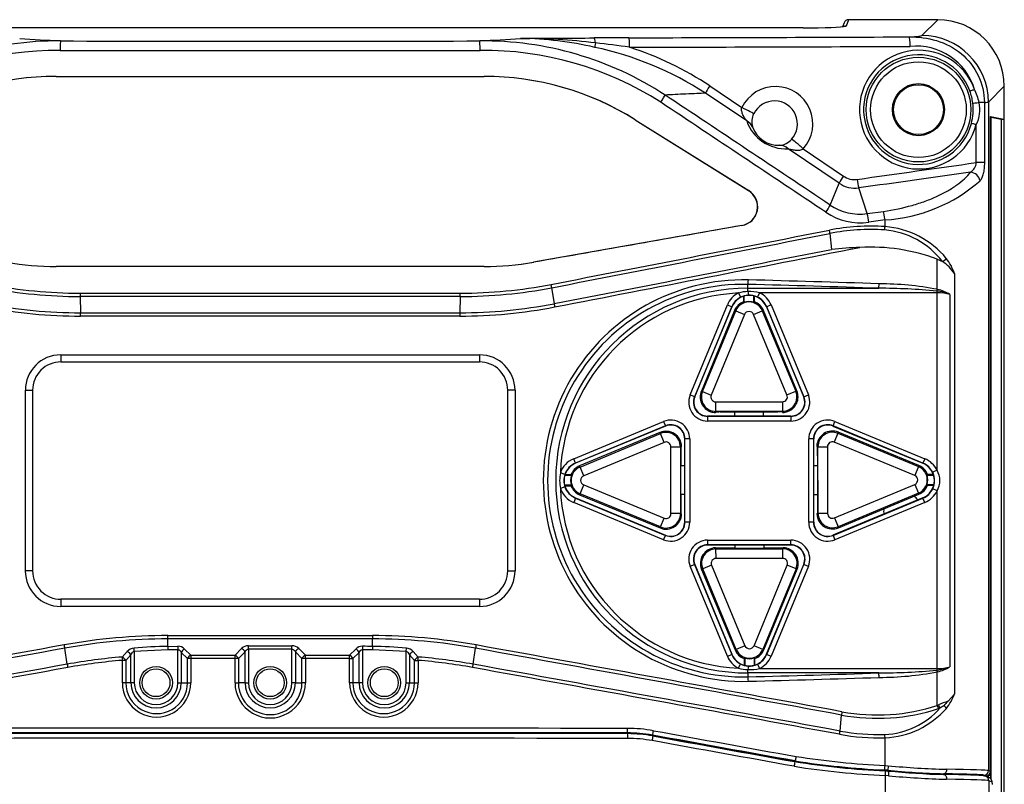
# Paper-space layout 'Layout1' of a CAD drawing. Header units: millimetres. Extents: x 18 to 263, y 21 to 193.
# Tile 5 of 9: x 61 to 113, y 96 to 136. Entities that reach past the tile are written whole.
import ezdxf
from ezdxf.enums import TextEntityAlignment as Align

# ---------------------------------------------------------------- set-up
doc = ezdxf.new("R2010")
doc.units = ezdxf.units.MM
for name, color, linetype in [('Default', 7, 'Continuous'), ('MS-001590', 7, 'Continuous'), ('MS-001592', 7, 'Continuous'), ('MS-001593', 7, 'Continuous'), ('MS-001837', 7, 'Continuous')]:
    doc.layers.add(name, color=color, linetype=linetype)
doc.styles.add('SEACAD_Solid_Edge_ANSI', font='seans.ttf')
doc.dimstyles.new('ANSI_(inch)', dxfattribs={"dimtxt": 4.7625, "dimasz": 4.7625, "dimexe": 2.38125, "dimexo": 2.38125, "dimgap": 2.38125, "dimtad": 0, "dimtih": 1, "dimtoh": 1, "dimdec": 1, "dimlfac": 2, "dimzin": 4, "dimdsep": 46, "dimtxsty": 'SEACAD_Solid_Edge_ANSI', "dimblk1": '_SE_FILLED', "dimblk2": '_SE_FILLED', "dimsah": 1, "dimcen": 2.38125, "dimadec": 0, "dimazin": 0, "dimtfac": 1, "dimtofl": 0, "dimtmove": 0, "dimatfit": 3, "dimfxl": 1, "dimtolj": 1, "dimtzin": 4, "dimarcsym": 0})

# ---------------------------------------------------------------- blocks, each defined once
blk = doc.blocks.new('SE')
at = {"layer": 'MS-001590', "color": 7, "linetype": 'Continuous'}
for p, q in [((104.917, 135.791), (104.784, 135.458)), ((109.606, 135.791), (104.917, 135.791)), ((104.917, 135.791), (104.917, 135.791)), ((109.606, 135.791), (104.917, 135.791)), ((108.774, 134.959), (109.606, 135.791)), ((109.606, 135.791), (109.606, 135.791)), ((102.535, 135.362), (46.465, 135.362)), ((102.535, 135.362), (46.465, 135.362)), ((102.535, 135.362), (102.535, 135.362)), ((104.685, 135.634), (104.6, 135.421)), ((63.25, 132.813), (85.75, 132.813)), ((97.615, 132.307), (99.301, 131.173)), ((113.103, 132.294), (112.271, 131.462)), ((113.103, 85.832), (113.103, 132.294)), ((113.103, 132.294), (113.103, 132.294)), ((113.103, 85.832), (113.103, 132.294)), ((99.556, 130.47), (97.382, 131.93)), ((112.056, 131.438), (111.777, 131.438)), ((112.056, 131.438), (112.056, 128.281)), ((112.271, 131.462), (112.271, 96.317)), ((93.692, 130.534), (93.699, 130.534)), ((93.692, 130.534), (99.657, 126.805)), ((93.699, 130.534), (99.666, 126.805)), ((112.376, 130.705), (113.086, 130.563)), ((112.413, 130.668), (112.376, 130.705)), ((112.376, 96.275), (112.376, 130.705)), ((112.413, 95.855), (112.413, 130.668)), ((112.413, 130.668), (112.937, 130.563)), ((112.937, 130.563), (113.086, 130.563)), ((112.937, 130.563), (112.937, 86.563)), ((113.086, 130.563), (113.086, 86.563)), ((111.628, 128.281), (111.628, 130.275)), ((104.42, 127.198), (101.737, 129.004)), ((102.533, 128.998), (104.645, 127.574)), ((112.056, 128.281), (111.628, 128.281)), ((103.945, 126.046), (104.42, 127.198)), ((105.895, 125.597), (105.449, 126.947)), ((99.657, 126.805), (99.666, 126.805)), ((105.895, 125.597), (106.742, 125.715)), ((99.3, 124.972), (88.35, 123.041)), ((99.3, 124.972), (99.309, 124.972)), ((106.831, 125.266), (105.983, 125.148)), ((106.831, 124.918), (106.831, 125.266)), ((103.932, 124.553), (104.023, 123.715)), ((85.75, 122.813), (63.25, 122.813)), ((88.35, 123.041), (88.355, 123.041)), ((109.58, 123.21), (109.848, 123.08)), ((109.58, 121.619), (109.58, 123.21)), ((110.48, 122.45), (110.48, 100.345)), ((89.301, 121.702), (89.428, 120.864)), ((99.625, 121.673), (99.625, 121.878)), ((99.625, 121.673), (106.498, 121.673)), ((99.625, 121.5), (99.625, 121.673)), ((64.504, 121.417), (84.496, 121.417)), ((64.506, 121.24), (64.531, 120.386)), ((84.494, 121.24), (64.506, 121.24)), ((84.494, 121.24), (84.47, 120.386)), ((99.12, 121.425), (99.234, 121.203)), ((100.234, 121.438), (100.125, 121.213)), ((109.565, 121.438), (100.234, 121.438)), ((109.565, 121.527), (109.555, 121.528)), ((109.565, 121.438), (109.565, 121.527)), ((109.565, 112.107), (109.565, 121.438)), ((109.58, 121.619), (109.592, 121.616)), ((110.244, 121.35), (110.244, 101.776)), ((96.582, 116.069), (98.539, 120.794)), ((98.77, 120.699), (96.813, 115.973)), ((96.825, 115.968), (98.782, 120.694)), ((98.539, 120.794), (98.77, 120.699)), ((98.782, 120.694), (98.77, 120.699)), ((100.598, 120.694), (100.61, 120.699)), ((100.598, 120.694), (102.555, 115.968)), ((100.841, 120.794), (100.61, 120.699)), ((102.567, 115.973), (100.61, 120.699)), ((100.841, 120.794), (102.798, 116.069)), ((64.531, 120.386), (84.47, 120.386)), ((84.467, 120.209), (64.533, 120.209)), ((63.489, 118.175), (85.511, 118.175)), ((63.489, 118.175), (63.5, 117.803)), ((85.511, 118.175), (85.5, 117.803)), ((61.625, 106.813), (61.625, 116.313)), ((61.625, 116.313), (62, 116.313)), ((62.009, 116.313), (62.009, 106.813)), ((86.991, 106.813), (86.991, 116.313)), ((87.375, 116.313), (86.991, 116.313)), ((87.375, 116.313), (87.375, 106.813)), ((96.813, 115.973), (96.582, 116.069)), ((102.567, 115.973), (102.798, 116.069)), ((96.825, 115.968), (96.813, 115.973)), ((102.555, 115.968), (102.567, 115.973)), ((101.878, 114.955), (97.502, 114.955)), ((97.502, 114.955), (97.502, 114.942)), ((97.502, 114.942), (101.878, 114.942)), ((97.502, 114.942), (97.502, 114.692)), ((101.878, 114.955), (101.878, 114.942)), ((101.878, 114.942), (101.878, 114.692)), ((90.459, 112.714), (95.184, 114.671)), ((95.28, 114.44), (90.555, 112.483)), ((95.285, 114.428), (90.56, 112.471)), ((95.184, 114.671), (95.28, 114.44)), ((95.285, 114.428), (95.28, 114.44)), ((101.878, 114.692), (97.502, 114.692)), ((104.095, 114.428), (104.1, 114.44)), ((104.095, 114.428), (108.821, 112.471)), ((104.1, 114.44), (104.196, 114.671)), ((108.826, 112.483), (104.1, 114.44)), ((104.196, 114.671), (108.921, 112.714)), ((96.298, 109.375), (96.298, 113.751)), ((96.298, 113.751), (96.311, 113.751)), ((96.311, 109.375), (96.311, 113.751)), ((96.561, 113.751), (96.311, 113.751)), ((96.561, 113.751), (96.561, 109.375)), ((102.819, 109.375), (102.819, 113.751)), ((103.069, 113.751), (102.819, 113.751)), ((103.083, 113.751), (103.069, 113.751)), ((103.069, 113.751), (103.069, 109.375)), ((103.083, 109.375), (103.083, 113.751)), ((90.555, 112.483), (90.459, 112.714)), ((90.56, 112.471), (90.555, 112.483)), ((108.821, 112.471), (108.826, 112.483)), ((108.921, 112.714), (108.826, 112.483)), ((89.995, 111.889), (89.759, 111.971)), ((109.565, 112.107), (109.34, 111.998)), ((89.995, 111.237), (89.759, 111.155)), ((109.565, 111.019), (109.34, 111.128)), ((109.565, 101.688), (109.565, 111.019)), ((90.555, 110.643), (90.459, 110.412)), ((95.184, 108.455), (90.459, 110.412)), ((90.56, 110.655), (90.555, 110.643)), ((90.555, 110.643), (95.28, 108.686)), ((90.56, 110.655), (95.285, 108.698)), ((108.821, 110.655), (104.095, 108.698)), ((104.1, 108.686), (108.826, 110.643)), ((108.921, 110.412), (104.196, 108.455)), ((108.821, 110.655), (108.826, 110.643)), ((108.921, 110.412), (108.826, 110.643)), ((96.298, 109.375), (96.311, 109.375)), ((96.561, 109.375), (96.311, 109.375)), ((103.069, 109.375), (102.819, 109.375)), ((103.083, 109.375), (103.069, 109.375)), ((95.184, 108.455), (95.28, 108.686)), ((95.285, 108.698), (95.28, 108.686)), ((97.502, 108.434), (101.878, 108.434)), ((97.502, 108.434), (97.502, 108.184)), ((101.878, 108.184), (101.878, 108.434)), ((104.095, 108.698), (104.1, 108.686)), ((104.1, 108.686), (104.196, 108.455)), ((97.502, 108.171), (97.502, 108.184)), ((101.878, 108.184), (97.502, 108.184)), ((101.878, 108.171), (97.502, 108.171)), ((101.878, 108.171), (101.878, 108.184)), ((62.009, 106.813), (61.625, 106.813)), ((87, 106.813), (87.375, 106.813)), ((96.582, 107.057), (96.813, 107.153)), ((98.539, 102.332), (96.582, 107.057)), ((96.825, 107.158), (96.813, 107.153)), ((96.813, 107.153), (98.77, 102.427)), ((96.825, 107.158), (98.782, 102.433)), ((100.598, 102.433), (102.555, 107.158)), ((100.61, 102.427), (102.567, 107.153)), ((102.798, 107.057), (100.841, 102.332)), ((102.555, 107.158), (102.567, 107.153)), ((102.567, 107.153), (102.798, 107.057)), ((63.5, 105.323), (63.489, 104.951)), ((85.5, 105.323), (85.511, 104.951)), ((85.511, 104.951), (63.489, 104.951)), ((69.117, 102.845), (69.123, 103.24)), ((79.877, 103.24), (69.123, 103.24)), ((69.125, 103.417), (79.876, 103.417)), ((79.883, 102.845), (79.877, 103.24)), ((63.828, 101.912), (63.701, 102.751)), ((66.715, 102.289), (66.984, 102.583)), ((67.354, 102.584), (67.34, 102.761)), ((69.12, 102.668), (67.354, 102.584)), ((67.354, 102.584), (67.354, 100.938)), ((69.117, 102.845), (69.644, 102.853)), ((69.117, 102.845), (69.12, 102.668)), ((69.647, 102.676), (69.12, 102.668)), ((69.644, 102.853), (69.647, 102.676)), ((69.647, 100.938), (69.647, 102.676)), ((69.823, 102.534), (69.823, 100.938)), ((70.152, 102.209), (69.823, 102.534)), ((69.998, 102.711), (70.327, 102.386)), ((72.65, 102.386), (72.999, 102.737)), ((73.177, 102.56), (72.828, 102.209)), ((73.177, 100.938), (73.177, 102.56)), ((73.354, 102.708), (73.353, 102.884)), ((73.354, 102.708), (73.354, 100.938)), ((75.647, 102.708), (75.647, 102.884)), ((75.647, 100.938), (75.647, 102.708)), ((76.172, 102.209), (75.823, 102.56)), ((75.823, 102.56), (75.823, 100.938)), ((76.001, 102.737), (76.35, 102.386)), ((78.673, 102.386), (79.002, 102.711)), ((79.177, 102.534), (78.848, 102.209)), ((79.177, 100.938), (79.177, 102.534)), ((79.356, 102.853), (79.354, 102.676)), ((79.88, 102.668), (79.354, 102.676)), ((79.354, 102.676), (79.354, 100.938)), ((79.883, 102.845), (79.88, 102.668)), ((81.647, 102.584), (79.88, 102.668)), ((81.647, 102.584), (81.661, 102.761)), ((81.647, 100.938), (81.647, 102.584)), ((82.016, 102.583), (82.286, 102.289)), ((85.173, 101.912), (85.299, 102.751)), ((66.727, 100.938), (66.727, 102.113)), ((66.91, 102.113), (66.727, 102.113)), ((67.177, 102.407), (66.91, 102.113)), ((66.91, 102.113), (66.91, 100.938)), ((67.177, 100.938), (67.177, 102.407)), ((70.152, 100.938), (70.152, 102.209)), ((70.326, 102.209), (70.152, 102.209)), ((70.326, 102.209), (70.326, 100.938)), ((72.65, 102.209), (70.326, 102.209)), ((70.327, 102.386), (72.65, 102.386)), ((72.65, 100.938), (72.65, 102.209)), ((72.828, 102.209), (72.65, 102.209)), ((72.828, 102.209), (72.828, 100.938)), ((76.172, 100.938), (76.172, 102.209)), ((76.35, 102.209), (76.172, 102.209)), ((76.35, 102.386), (78.673, 102.386)), ((78.674, 102.209), (76.35, 102.209)), ((76.35, 102.209), (76.35, 100.938)), ((78.674, 100.938), (78.674, 102.209)), ((78.674, 102.209), (78.848, 102.209)), ((78.848, 102.209), (78.848, 100.938)), ((81.823, 102.407), (81.823, 100.938)), ((82.091, 102.113), (81.823, 102.407)), ((82.091, 100.938), (82.091, 102.113)), ((82.091, 102.113), (82.273, 102.113)), ((82.273, 102.113), (82.273, 100.938)), ((98.539, 102.332), (98.77, 102.427)), ((98.782, 102.433), (98.77, 102.427)), ((100.598, 102.433), (100.61, 102.427)), ((100.61, 102.427), (100.841, 102.332)), ((99.12, 101.701), (99.234, 101.923)), ((99.625, 101.453), (99.625, 101.626)), ((100.125, 101.913), (100.234, 101.688)), ((100.234, 101.688), (109.565, 101.688)), ((109.555, 101.598), (109.565, 101.599)), ((109.565, 101.599), (109.565, 101.688)), ((109.592, 101.51), (109.58, 101.508)), ((109.58, 99.745), (109.58, 101.508)), ((99.625, 101.453), (99.625, 101.248)), ((106.498, 101.453), (99.625, 101.453)), ((66.91, 100.938), (66.727, 100.938)), ((67.177, 100.938), (66.91, 100.938)), ((67.354, 100.938), (67.177, 100.938)), ((69.647, 100.938), (69.823, 100.938)), ((69.823, 100.938), (70.152, 100.938)), ((70.152, 100.938), (70.326, 100.938)), ((72.65, 100.938), (72.828, 100.938)), ((73.177, 100.938), (72.828, 100.938)), ((73.177, 100.938), (73.354, 100.938)), ((75.823, 100.938), (75.647, 100.938)), ((75.823, 100.938), (76.172, 100.938)), ((76.35, 100.938), (76.172, 100.938)), ((78.848, 100.938), (78.674, 100.938)), ((79.177, 100.938), (78.848, 100.938)), ((79.354, 100.938), (79.177, 100.938)), ((81.647, 100.938), (81.823, 100.938)), ((81.823, 100.938), (82.091, 100.938)), ((82.091, 100.938), (82.273, 100.938)), ((110.48, 100.345), (110.15, 99.97)), ((109.58, 99.745), (109.642, 99.771)), ((109.715, 99.603), (109.641, 99.577)), ((109.916, 99.726), (109.715, 99.603)), ((104.465, 98.401), (104.545, 99.241)), ((93.277, 98.287), (93.277, 98.3)), ((94.594, 98.17), (94.596, 98.183)), ((106.831, 96.587), (106.831, 98.044)), ((102.091, 96.813), (102.093, 96.827)), ((106.959, 96.327), (106.738, 96.34)), ((106.738, 96.315), (106.738, 96.34)), ((106.96, 96.34), (106.795, 96.35)), ((106.831, 96.587), (107.001, 96.578)), ((106.959, 96.327), (106.96, 96.34)), ((106.96, 96.34), (106.96, 96.34)), ((112.271, 96.317), (112.376, 96.275)), ((109.918, 96.135), (109.918, 96.153)), ((109.918, 96.153), (109.918, 96.153)), ((112.138, 96.038), (112.034, 96.079)), ((112.149, 96.015), (112.138, 96.038)), ((112.376, 96.275), (112.376, 96.275)), ((112.376, 96.275), (112.387, 96.253))]:
    blk.add_line(p, q, dxfattribs=at)
for centre, radius in [((108.588, 131.063), 2.752), ((108.588, 131.063), 2.515), ((108.588, 131.063), 1.368), ((108.588, 131.063), 1.312), ((68.5, 100.938), 0.857), ((68.5, 100.938), 0.732), ((74.5, 100.938), 0.857), ((74.5, 100.938), 0.732), ((80.5, 100.938), 0.857), ((80.5, 100.938), 0.732)]:
    blk.add_circle(centre, radius, dxfattribs=at)
for centre, radius, start, end in [((104.917, 135.541), 0.25, 90, 158.2091), ((63.313, 117.114), 17.559, 89.4678, 123.0663), ((197.334, 2277.027), 2146.532, 266.367275, 266.424717), ((74.5, 8135.556), 8000.891, 269.9210554, 270.0789322), ((-39.193, 2133.36), 2002.574, 273.570557, 273.632175), ((85.721, 117.229), 17.444, 56.8231, 90.6517), ((80.91, 1626.657), 1491.864, 270.259689, 270.407929), ((87.437, 116.463), 18.346, 76.9791, 89.2682), ((87.544, 99.555), 35.253, 83.3816, 89.7917), ((94.266, -200.962), 335.803, 90.15331, 90.46661), ((63.277, 116.891), 17.283, 89.3916, 122.5964), ((74.5, 8157.965), 8023.8, 269.9211681, 270.0788195), ((85.758, 117.011), 17.163, 57.2869, 90.7342), ((87.995, 117.487), 17.226, 56.9791, 78.02), ((87.464, 95.699), 39.094, 81.2737, 83.9167), ((88.18, 118.127), 17.032, 56.3619, 72.1701), ((108.608, 131.063), 3.12, 19.98, 345.3812), ((108.464, 131.186), 3.218, 17.0347, 95.516), ((108.585, 131.063), 2.881, 19.9876, 345.3695), ((63.248, 117.82), 14.993, 89.9928, 122.0072), ((63.254, 117.822), 14.991, 90.0006, 122.0102), ((85.746, 117.822), 14.991, 57.9898, 89.9994), ((85.752, 117.82), 14.993, 57.9964, 90.0072), ((101.07, 130.312), 1.967, 318.0791, 154.0366), ((108.591, 131.065), 2.875, 6.8725, 19.9911), ((108.484, 130.699), 3.375, 12.6434, 25.0736), ((-2340.017, -3531.653), 4399.059, 56.250382, 56.386205), ((101.014, 130.314), 1.21, 317.9252, 154.0817), ((-2352.853, -3554.186), 4424.486, 56.273986, 56.409119), ((108.579, 131.063), 2.887, 345.399, 6.8798), ((110.109, 131.061), 1.71, 332.6411, 12.7072), ((100.756, 130.426), 0.933, 153.4095, 196.745), ((101.629, 131.199), 2.197, 199.3649, 272.7988), ((101.225, 130.63), 1.441, 199.2351, 272.9266), ((101.219, 130.108), 0.923, 275.1624, 318.8916), ((110.956, 128.339), 0.674, 303.4085, 355.0294), ((107.385, 125.675), 3.334, 145.2692, 152.8204), ((105.225, 128.376), 0.989, 234.1022, 277.8423), ((108.457, 127.772), 3.12, 186.9197, 195.3278), ((105.251, 128.371), 1.438, 234.6927, 277.9077), ((106.325, 133.587), 8.337, 273.4815, 311.332), ((99.126, 125.957), 1, 280.0202, 57.9875), ((99.136, 125.957), 1, 279.9958, 58.0185), ((101.01, 127.539), 3.292, 325.3875, 333.0528), ((105.51, 128.382), 2.812, 236.165, 277.8755), ((105.535, 128.385), 3.268, 236.2322, 277.8783), ((102.914, 124.779), 3.091, 6.8621, 15.3487), ((106.109, 113.483), 11.457, 86.3868, 101.0924), ((106.473, 120.29), 4.641, 39.537, 85.5789), ((-1768.252, 9695.526), 9752.188, 280.9803533, 281.0679455), ((-1767.307, 9688.594), 9745.379, 280.9826475, 281.0702837), ((101.675, 124.283), 2.274, 6.8277, 11.2565), ((106.104, 113.449), 11.314, 86.4057, 101.0667), ((106.448, 120.47), 4.286, 37.5134, 85.1179), ((-1536.56, 8490.139), 8525.937, 280.994478, 281.104376), ((106.675, 97.909), 25.942, 92.5768, 95.868), ((106.031, 113.497), 10.341, 69.9256, 92.8933), ((-1754.019, 9596.666), 9653.451, 281.0089559, 281.0972184), ((107.952, 121.601), 2.667, 18.5732, 38.0515), ((63.248, 137.785), 14.972, 259.9942, 270.0095), ((63.254, 137.803), 14.99, 259.9965, 269.9999), ((85.745, 137.81), 14.997, 270.0026, 280.001), ((85.753, 137.785), 14.972, 269.9905, 280.0095), ((108.773, 121.369), 2.021, 32.3311, 57.849), ((64.502, 146.432), 25.192, 259.0094, 270.0103), ((64.493, 146.377), 24.96, 258.997, 270.0247), ((84.499, 146.425), 25.185, 269.988, 280.9922), ((84.501, 146.434), 25.017, 269.9878, 280.9903), ((99.416, 111.563), 10.553, 88.7679, 271.2321), ((99.406, 111.563), 10.318, 88.7828, 271.2172), ((84.828, 121.003), 4.528, 8.8786, 11.1086), ((99.625, 111.563), 10.11, 90, 270), ((106.483, 88.982), 32.691, 84.6081, 89.974), ((106.495, 105.318), 16.589, 79.2839, 89.912), ((71.139, 121.408), 6.635, 179.9292, 181.4559), ((77.96, 121.406), 6.536, 358.5405, 0.0904), ((99.625, 111.563), 9.875, 92.9324, 177.6331), ((99.69, 120.318), 1.246, 117.2406, 157.5), ((99.69, 120.318), 0.996, 117.2406, 157.5), ((99.69, 120.318), 0.983, 22.5, 157.5), ((99.674, 119.429), 2.071, 91.3433, 105.5081), ((99.691, 120.317), 0.996, 93.0305, 117.2733), ((99.694, 119.149), 2.352, 76.7176, 91.6813), ((99.69, 120.319), 0.995, 64.0394, 92.9792), ((99.69, 120.318), 0.996, 22.5, 64.0889), ((99.69, 120.318), 1.246, 22.5, 64.0889), ((109.283, 119.048), 2.495, 67.353, 83.5116), ((109.093, 119.456), 2.216, 58.7148, 76.9802), ((64.527, 146.28), 26.07, 258.9764, 270.0132), ((64.525, 146.296), 25.91, 258.9798, 270.0123), ((84.474, 146.279), 26.069, 269.9866, 281.0239), ((84.475, 146.294), 25.908, 269.9874, 281.0205), ((93.841, 121.552), 4.466, 188.8658, 191.1263), ((57.898, 120.219), 6.635, 359.9144, 1.4411), ((91.209, 120.217), 6.741, 178.5619, 180.0645), ((63.49, 116.31), 1.865, 90.0262, 179.9144), ((85.511, 116.31), 1.865, 0.0849, 89.9746), ((63.499, 116.313), 1.49, 89.9483, 179.9976), ((74.5, 20429.377), 20311.577, 269.9689716, 270.0310284), ((85.501, 116.313), 1.49, 0.0023, 90.0517), ((97.502, 115.688), 0.996, 157.5, 270), ((101.878, 115.688), 0.996, 270, 22.5), ((97.502, 115.688), 0.746, 157.5, 270), ((97.502, 115.688), 0.733, 157.5, 270), ((101.878, 115.688), 0.746, 270, 22.5), ((101.878, 115.688), 0.733, 270, 22.5), ((95.565, 113.751), 0.996, 0, 112.5), ((95.565, 113.751), 0.746, 0, 112.5), ((95.565, 113.751), 0.733, 0, 112.5), ((103.815, 113.751), 0.996, 67.5, 180), ((103.815, 113.751), 0.746, 67.5, 180), ((103.815, 113.751), 0.733, 67.5, 180), ((90.936, 111.563), 1.246, 112.5, 160.8897), ((90.936, 111.563), 0.983, 112.5, 247.5), ((90.936, 111.563), 0.996, 112.5, 160.8897), ((108.445, 111.563), 0.983, 292.5, 67.5), ((108.445, 111.563), 0.996, 25.9023, 67.5), ((108.445, 111.563), 1.246, 25.9023, 67.5), ((91.895, 111.563), 2.175, 169.1949, 190.8051), ((90.934, 111.563), 0.995, 160.868, 199.132), ((108.443, 111.563), 0.997, 334.1294, 25.8706), ((108.693, 111.563), 1.028, 328.0441, 31.9559), ((99.625, 111.563), 9.875, 182.3669, 267.0676), ((90.936, 111.563), 1.246, 199.1103, 247.5), ((90.936, 111.563), 0.996, 199.1103, 247.5), ((108.445, 111.563), 0.996, 292.5, 334.0977), ((108.445, 111.563), 1.246, 292.5, 334.0977), ((95.565, 109.375), 0.996, 247.5, 0), ((95.565, 109.375), 0.746, 247.5, 0), ((95.565, 109.375), 0.733, 247.5, 0), ((103.815, 109.375), 0.996, 180, 292.5), ((103.815, 109.375), 0.746, 180, 292.5), ((103.815, 109.375), 0.733, 180, 292.5), ((97.502, 107.438), 0.996, 90, 202.5), ((101.878, 107.438), 0.996, 337.5, 90), ((97.502, 107.438), 0.746, 90, 202.5), ((97.502, 107.438), 0.733, 90, 202.5), ((101.878, 107.438), 0.746, 337.5, 90), ((101.878, 107.438), 0.733, 337.5, 90), ((63.489, 106.816), 1.865, 180.0849, 269.9746), ((63.499, 106.813), 1.49, 180.0023, 270.0517), ((85.501, 106.813), 1.49, 269.9598, 359.9984), ((85.511, 106.816), 1.865, 270.0262, 359.9144), ((74.5, -20206.25), 20311.576, 89.9689707, 90.0310284), ((69.118, 72.981), 30.436, 89.9874, 100.3076), ((69.118, 72.957), 30.283, 89.9892, 100.3035), ((56.894, 103.409), 12.231, 359.2065, 0.0346), ((79.882, 72.979), 30.437, 79.6925, 90.0123), ((92.253, 103.407), 12.378, 179.9564, 180.7747), ((79.883, 72.961), 30.279, 79.6957, 90.0116), ((2057.473, -10878.379), 11160.838, 100.2907063, 100.3911046), ((2058.761, -10887.826), 11170.187, 100.2885622, 100.3888961), ((57.627, 101.819), 6.145, 8.7319, 10.3763), ((67.389, 102.215), 0.547, 95.1795, 137.7663), ((69.535, 75.221), 27.627, 90.8654, 94.5572), ((69.652, 102.359), 0.493, 45.4448, 90.8946), ((73.355, 102.383), 0.502, 90.2193, 135.1298), ((75.645, 102.383), 0.502, 44.8702, 89.7807), ((79.348, 102.359), 0.493, 89.1054, 134.5552), ((74.498, -246.942), 349.829, 89.11801, 89.20429), ((79.465, 75.22), 27.628, 85.4428, 89.1345), ((81.611, 102.216), 0.547, 42.2326, 84.8216), ((91.409, 101.811), 6.182, 169.6162, 171.2508), ((-1980.421, -11275.852), 11564.594, 79.6134277, 79.7103471), ((-1969.657, -11214.399), 11502.382, 79.6110231, 79.7084351), ((69.103, 72.822), 29.564, 94.6331, 100.2781), ((69.101, 72.812), 29.398, 94.6321, 100.2763), ((79.899, 72.812), 29.398, 79.7237, 85.3679), ((79.898, 72.822), 29.564, 79.7219, 85.3669), ((99.69, 102.809), 1.246, 202.5, 242.7594), ((99.69, 102.809), 0.996, 202.5, 242.7594), ((99.69, 102.809), 0.983, 202.5, 337.5), ((99.69, 102.809), 0.996, 295.9111, 337.5), ((99.69, 102.809), 1.246, 295.9111, 337.5), ((2073.256, -10994.906), 11277.285, 100.2639861, 100.3636026), ((2074.111, -11002.005), 11284.247, 100.2618423, 100.361417), ((70.043, 102.87), 6.289, 188.7613, 190.3685), ((78.94, 102.872), 6.306, 349.6337, 351.2365), ((-2010.122, -11470.043), 11759.942, 79.641258, 79.7368329), ((-1995.569, -11387.572), 11676.374, 79.6387834, 79.7350111), ((99.674, 103.696), 2.071, 254.4913, 268.6573), ((99.691, 102.809), 0.996, 242.7269, 266.9694), ((99.694, 103.977), 2.352, 268.3187, 283.2824), ((99.69, 102.807), 0.995, 267.0208, 295.9606), ((106.483, 134.145), 32.692, 270.0261, 275.3918), ((106.495, 117.809), 16.591, 270.0885, 280.7156), ((109.29, 104.054), 2.47, 276.4058, 292.7296), ((109.093, 103.67), 2.216, 283.0199, 301.2851), ((68.526, 100.935), 1.799, 179.913, 0.087), ((68.531, 100.934), 1.621, 179.8623, 0.1377), ((68.5, 100.938), 1.323, 180, 0), ((68.5, 100.938), 1.146, 180, 0), ((74.5, 100.935), 1.85, 179.902, 0.098), ((74.5, 100.934), 1.672, 179.8514, 0.1486), ((74.5, 100.938), 1.323, 180, 0), ((74.5, 100.938), 1.146, 180, 0), ((80.474, 100.935), 1.799, 179.913, 0.087), ((80.469, 100.934), 1.621, 179.8623, 0.1377), ((80.5, 100.938), 1.323, 180, 0), ((80.5, 100.938), 1.146, 180, 0), ((113.074, 91.757), 8.718, 109.5958, 113.1791), ((112.164, 97.793), 2.966, 132.7804, 139.3087), ((108.07, 101.21), 2.561, 320.8175, 340.2785), ((106.428, 109.489), 10.42, 259.5814, 287.9621), ((106.25, 99.105), 1.712, 169.5571, 175.445), ((106.421, 109.489), 10.243, 259.5678, 287.9633), ((106.636, 102.33), 4.114, 272.5542, 318.4756), ((106.633, 102.586), 4.547, 272.4898, 318.8076), ((92.127, 98.482), 1.164, 351.0173, 2.7392), ((93.274, 90.642), 7.896, 79.949, 89.8813), ((93.541, 98.556), 1.12, 340.5105, 352.8295), ((102.764, 98.536), 1.707, 349.5574, 355.4628), ((106.505, 109.557), 11.341, 259.6432, 271.5872), ((93.261, 90.654), 7.646, 79.943, 89.8801), ((93.263, 90.666), 7.621, 79.9373, 89.8894), ((106.512, 109.564), 11.525, 259.6588, 271.585), ((108.924, 140.815), 44.515, 261.1731, 267.2587), ((108.952, 140.93), 44.393, 261.1901, 267.2607), ((108.883, 140.471), 44.183, 261.1572, 267.2183), ((111.169, 138.261), 42.145, 264.2666, 268.2982), ((110.838, 134.111), 37.969, 264.1367, 268.6103), ((111.026, 137.319), 40.94, 264.3576, 268.6587)]:
    blk.add_arc(centre, radius, start, end, dxfattribs=at)
for centre, major_axis, ratio, start_param, end_param in [((104.917, 135.541), (0.232, -0.093), 0.998896, 1.950738, 3.141593), ((109.6, 132.288), (-2.479, -2.479), 0.99837, 2.357146, 3.926039), ((102.535, 135.46), (2.25, 0), 0.043661, 4.712389, 6.121464), ((104.784, 135.209), (0.232, -0.093), 0.998896, 1.950738, 2.444984), ((102.535, 135.46), (2.25, 0), 0.043661, -0.161721, -0.017453), ((63.476, 134.173), (-0.001, -0.5), 0.031542, 3.185248, 4.712432), ((85.522, 134.173), (0.001, -0.5), 0.031537, 1.570753, 3.097938), ((91.531, 134.331), (-0.004, 0.5), 0.176296, 5.217001, 6.238857), ((74.5, 149.924), (346, 0), 0.043661, -1.516239, -1.473517), ((93.368, 134.341), (-0.001, 0.5), 0.05453, 4.712259, 6.239487), ((106.277, 134.964), (2.5, 0), 0.043661, -0.749985, -0.043633), ((108.106, 134.39), (-0.002, 0.5), 0.097125, 4.711975, 6.239345), ((108.774, 131.462), (2.475, -2.475), 0.998099, 0.786349, 2.355243), ((91.682, 134.815), (-0.109, -0.488), 0.048337, -1.040506, -0.194497), ((74.5, 149.425), (346.5, 0), 0.043598, -1.516239, -1.473517), ((97.648, 132.307), (-0.279, -0.415), 0.055441, 4.749554, 5.883486), ((111.515, 132.129), (0.223, 0.081), 0.036726, 3.150325, 4.813019), ((95.004, 131.452), (0.277, 0.416), 0.048877, 4.744881, 5.880797), ((99.247, 131.173), (-0.674, 0.329), 0.03143, 3.143479, 4.648006), ((111.681, 131.438), (0.236, 0.028), 0.053114, 3.150332, 5.127235), ((106.277, 131.467), (6, 0), 0.018192, -0.272227, -0.043633), ((99.156, 129.906), (-0.707, -0.249), 0.810379, 3.141198, 3.858955), ((111.602, 130.275), (-0.23, 0.06), 0.027211, 4.608527, 6.274455), ((102.472, 128.998), (0.557, -0.502), 0.054274, 1.510674, 3.135414), ((101.334, 128.44), (0.034, -0.749), 0.830927, 2.385365, 3.144242), ((111.367, 127.328), (0.393, -0.309), 0.834067, 0.756106, 2.23721), ((106.785, 125.266), (0.069, -0.495), 0.091493, 1.558022, 2.692577), ((106.808, 124.918), (-0.016, -0.25), 0.092197, 0.789991, 1.576527), ((109.895, 123.245), (-0.191, -0.161), 0.462974, 0.967751, 2.072431), ((99.625, 122.113), (0.007, 0.25), 0.072018, 3.491606, 4.714282), ((74.5, -4.726), (348.75, 0), 0.36397, 1.478917, 1.498691), ((74.5, -4.491), (349, 0), 0.36371, 1.478917, 1.498691), ((106.498, 121.908), (0.008, 0.25), 0.091699, 3.492199, 4.715464), ((99.625, 121.562), (0.013, -0.25), 0.013391, 4.962239, 6.26573), ((109.555, 121.619), (0.063, 0.242), 0.097292, 4.355442, 4.737766), ((109.565, 121.616), (-0.069, -0.24), 0.104431, 1.222007, 1.600777), ((109.565, 120.892), (1.25, 0), 0.436764, 0.996772, 1.570796), ((67, 102.407), (0.185, -0.169), 0.559331, 1.021746, 2.122731), ((70, 102.534), (0.176, 0.178), 0.579845, 1.050827, 2.090621), ((73, 102.56), (0.177, -0.176), 0.576526, 1.045964, 2.095644), ((76, 102.56), (0.177, 0.176), 0.576526, 1.045949, 2.095628), ((79, 102.534), (-0.176, 0.178), 0.579845, 4.192564, 5.232359), ((82, 102.407), (-0.185, -0.169), 0.55933, 4.160455, 5.26144), ((66.733, 102.113), (-0.02, 0.249), 0.022135, 0.783588, 1.569001), ((66.733, 102.113), (0.185, -0.168), 0.557271, 1.019024, 2.1259), ((70.329, 102.209), (0.176, 0.178), 0.579659, 1.050565, 2.090904), ((70.329, 102.209), (0, 0.25), 0.011927, 0.785398, 1.570796), ((72.651, 102.209), (0, 0.25), 0.005286, 0.785398, 1.570796), ((72.651, 102.209), (0.177, -0.176), 0.576336, 1.045681, 2.095936), ((76.349, 102.209), (0.177, 0.176), 0.576336, 1.045657, 2.095912), ((76.349, 102.209), (0, 0.25), 0.005286, 4.712389, 5.497787), ((78.671, 102.209), (0, 0.25), 0.011927, 4.712389, 5.497787), ((78.671, 102.209), (-0.176, 0.178), 0.579659, 4.192281, 5.232621), ((82.267, 102.113), (-0.185, -0.168), 0.557271, 4.157285, 5.264161), ((82.267, 102.113), (0.02, 0.249), 0.022135, 4.714185, 5.499597), ((99.625, 101.564), (0.013, 0.25), 0.013391, 0.017455, 1.320947), ((109.555, 101.508), (0.063, -0.242), 0.097292, 1.545419, 1.927744), ((109.565, 102.234), (1.25, 0), 0.436764, 4.712389, 5.286413), ((109.565, 101.51), (0.069, -0.24), 0.104431, 1.540816, 1.919586), ((74.5, 227.852), (348.75, 0), 0.36397, -1.498691, -1.478917), ((99.625, 101.013), (-0.007, 0.25), 0.072018, 4.710496, 5.933172), ((74.5, 227.617), (349, 0), 0.36371, -1.498691, -1.478917), ((106.498, 101.218), (-0.008, 0.25), 0.091699, 4.709314, 5.932579), ((109.605, 99.745), (-0.077, 0.238), 0.095667, 1.539806, 2.325088), ((109.678, 99.771), (-0.088, 0.234), 0.133082, 1.520505, 2.319643), ((109.897, 99.592), (0.187, -0.166), 0.473843, 1.080434, 1.87814), ((74.5, 92.441), (-350, 0), 0.017443, 4.658677, 4.765954), ((74.5, 92.204), (349.762, 0), 0.017455, 1.517085, 1.624362), ((74.5, 92.204), (349, 0), 0.017455, 1.516968, 1.624369), ((106.808, 98.044), (-0.007, 0.25), 0.092336, 4.709759, 5.495349), ((106.809, 96.587), (0.014, 0.237), 0.092204, 3.159121, 4.718003), ((106.277, 96.312), (6, 0), 0.016764, 0.043633, 0.886836), ((112.034, 96.317), (0.088, 0.221), 0.998896, 3.522296, 5.092331), ((106.277, 96.075), (5.762, 0), 0.017455, 0.043633, 0.886845), ((106.277, 96.075), (5, 0), 0.017455, 0.118756, 0.755086), ((112.138, 96.275), (0.161, 0.175), 0.999542, 3.885572, 5.455607), ((112.149, 96.253), (0.212, 0.106), 0.99981, 4.248848, 5.819492), ((112.386, 93.516), (0, 2.738), 0.008732, -0.528932, -0.017463)]:
    blk.add_ellipse(centre, major_axis=major_axis, ratio=ratio, start_param=start_param, end_param=end_param, dxfattribs=at)
for points, knots in [([(108.106, 134.889), (108.597, 134.89), (109.079, 134.835), (110.012, 134.548), (110.452, 134.32), (111.212, 133.692), (111.519, 133.302), (111.942, 132.42), (112.055, 131.932), (112.056, 131.438)], [0, 0, 0, 0, 0.25, 0.25, 0.5, 0.5, 0.75, 0.75, 1, 1, 1, 1]), ([(97.382, 131.93), (97.235, 131.923), (97.088, 131.916), (96.94, 131.909), (96.557, 131.891), (96.172, 131.873), (95.787, 131.854), (95.614, 131.846), (95.44, 131.838), (95.267, 131.83)], [0, 0, 0, 0, 0.20995, 0.20995, 0.20995, 0.755336, 0.755336, 0.755336, 1, 1, 1, 1]), ([(99.556, 130.47), (99.521, 130.516), (99.485, 130.565), (99.419, 130.67), (99.387, 130.726), (99.334, 130.843), (99.312, 130.905), (99.293, 131.004), (99.289, 131.037), (99.289, 131.105), (99.292, 131.14), (99.301, 131.173)], [0, 0, 0, 0, 0.25, 0.25, 0.5, 0.5, 0.75, 0.75, 0.875, 0.875, 1, 1, 1, 1]), ([(102.533, 128.998), (102.472, 128.953), (102.399, 128.933), (102.258, 128.914), (102.188, 128.915), (102.052, 128.927), (101.986, 128.938), (101.857, 128.967), (101.795, 128.985), (101.737, 129.004)], [0, 0, 0, 0, 0.25, 0.25, 0.5, 0.5, 0.75, 0.75, 1, 1, 1, 1]), ([(112.056, 128.281), (112.056, 128.175), (112.05, 128.072), (112.036, 127.926), (112.03, 127.878), (112.015, 127.787), (112.007, 127.743), (111.978, 127.621), (111.954, 127.547), (111.898, 127.422), (111.866, 127.37), (111.83, 127.328)], [0, 0, 0, 0, 0.25, 0.25, 0.375, 0.375, 0.5, 0.5, 0.75, 0.75, 1, 1, 1, 1]), ([(106.742, 125.715), (107.271, 125.789), (107.775, 125.895), (108.374, 126.065), (108.493, 126.101), (108.724, 126.176), (108.836, 126.214), (109.165, 126.334), (109.373, 126.42), (109.766, 126.601), (109.952, 126.696), (110.303, 126.897), (110.464, 127.001), (110.758, 127.214), (110.891, 127.323), (111.13, 127.546), (111.236, 127.66), (111.327, 127.776)], [0, 0, 0, 0, 0.25, 0.25, 0.3125, 0.3125, 0.375, 0.375, 0.5, 0.5, 0.625, 0.625, 0.75, 0.75, 0.875, 0.875, 1, 1, 1, 1]), ([(67.177, 102.407), (67.194, 102.445), (67.215, 102.482), (67.258, 102.531), (67.273, 102.546), (67.31, 102.571), (67.331, 102.581), (67.354, 102.584)], [0, 0, 0, 0, 0.5, 0.5, 0.75, 0.75, 1, 1, 1, 1]), ([(69.647, 102.676), (69.668, 102.676), (69.689, 102.671), (69.726, 102.654), (69.742, 102.642), (69.785, 102.601), (69.806, 102.568), (69.823, 102.534)], [0, 0, 0, 0, 0.25, 0.25, 0.5, 0.5, 1, 1, 1, 1]), ([(73.177, 102.56), (73.194, 102.595), (73.215, 102.628), (73.258, 102.67), (73.274, 102.682), (73.311, 102.701), (73.332, 102.707), (73.354, 102.708)], [0, 0, 0, 0, 0.5, 0.5, 0.75, 0.75, 1, 1, 1, 1]), ([(73.353, 102.884), (73.735, 102.886), (74.118, 102.886), (74.5, 102.886), (74.882, 102.886), (75.265, 102.886), (75.647, 102.884)], [0, 0, 0, 0, 0.500004, 0.500004, 0.500004, 1, 1, 1, 1]), ([(75.647, 102.708), (75.264, 102.709), (74.882, 102.709), (74.5, 102.709), (74.118, 102.709), (73.736, 102.709), (73.354, 102.708)], [0, 0, 0, 0, 0.499996, 0.499996, 0.499996, 1, 1, 1, 1]), ([(75.647, 102.708), (75.668, 102.707), (75.689, 102.702), (75.726, 102.683), (75.742, 102.67), (75.785, 102.628), (75.806, 102.595), (75.823, 102.56)], [0, 0, 0, 0, 0.25, 0.25, 0.5, 0.5, 1, 1, 1, 1]), ([(79.177, 102.534), (79.194, 102.568), (79.215, 102.601), (79.258, 102.642), (79.274, 102.654), (79.312, 102.671), (79.332, 102.676), (79.354, 102.676)], [0, 0, 0, 0, 0.5, 0.5, 0.75, 0.75, 1, 1, 1, 1]), ([(81.647, 102.584), (81.669, 102.581), (81.69, 102.571), (81.727, 102.546), (81.743, 102.531), (81.785, 102.482), (81.806, 102.445), (81.823, 102.407)], [0, 0, 0, 0, 0.25, 0.25, 0.5, 0.5, 1, 1, 1, 1]), ([(102.153, 97.06), (102.142, 96.999), (102.13, 96.939), (102.107, 96.852), (102.098, 96.827), (102.093, 96.827)], [0, 0, 0, 0, 0.5, 0.5, 1, 1, 1, 1]), ([(107.001, 96.578), (106.998, 96.516), (106.991, 96.455), (106.976, 96.367), (106.967, 96.341), (106.96, 96.34)], [0, 0, 0, 0, 0.5, 0.5, 1, 1, 1, 1]), ([(110.068, 96.39), (110.067, 96.359), (110.063, 96.329), (110.048, 96.272), (110.037, 96.245), (109.995, 96.18), (109.957, 96.154), (109.918, 96.153)], [0, 0, 0, 0, 0.25, 0.25, 0.5, 0.5, 1, 1, 1, 1])]:
    blk.add_open_spline(points, degree=3, knots=knots, dxfattribs=at)
for points in [[(105.36, 127.396), (107.451, 127.69), (109.54, 127.985), (111.628, 128.281)], [(111.327, 127.776), (109.369, 127.5), (107.41, 127.223), (105.449, 126.947)], [(99.31, 124.973), (95.661, 124.329), (92.009, 123.685), (88.355, 123.041)], [(94.652, 98.416), (97.154, 97.964), (99.655, 97.512), (102.153, 97.06)], [(102.091, 96.813), (99.594, 97.265), (97.095, 97.717), (94.594, 98.17)], [(102.093, 96.827), (99.596, 97.278), (97.097, 97.73), (94.596, 98.183)]]:
    blk.add_open_spline(points, degree=3, dxfattribs=at)
at = {"layer": 'MS-001592', "color": 7, "linetype": 'Continuous'}
for start, end in [(35.919, 51.6665), (173.4861, 189.081)]:
    blk.add_arc((107.75, 109.963), 0.991, start, end, dxfattribs=at)
at = {"layer": 'MS-001593', "color": 7, "linetype": 'Continuous'}
for p, q in [((94.614, 98.141), (94.614, 98.141)), ((102.076, 96.79), (102.076, 96.79)), ((106.842, 96.308), (106.993, 96.298)), ((106.85, 93.383), (106.85, 96.058)), ((107.009, 96.049), (106.85, 96.058)), ((106.993, 96.298), (106.993, 96.298)), ((112.293, 95.957), (112.133, 96.021)), ((112.29, 95.788), (112.29, 86.664)), ((112.45, 95.725), (112.29, 95.788))]:
    blk.add_line(p, q, dxfattribs=at)
for centre, radius, start, end in [((93.269, 90.698), 7.563, 79.7543, 89.8189), ((92.181, 98.081), 1.126, 356.4476, 9.2106), ((93.282, 90.687), 7.324, 79.7471, 89.8206), ((108.912, 140.328), 44.318, 261.0961, 267.333), ((108.892, 140.311), 44.051, 261.0993, 267.3324), ((111.192, 139.174), 43.081, 264.4066, 268.298), ((111.401, 142.908), 47.064, 264.6456, 268.378), ((111.996, 95.66), 0.385, 69.1611, 84.5317)]:
    blk.add_arc(centre, radius, start, end, dxfattribs=at)
for centre, major_axis, ratio, start_param, end_param in [((74.5, 91.915), (350, 0), 0.017443, 1.517042, 1.626377), ((74.5, 92.165), (-349.75, 0), 0.017455, 4.658631, 4.766095), ((106.827, 96.058), (-0.015, -0.25), 0.092256, 1.576472, 3.159121), ((106.295, 96.034), (5.75, 0), 0.017455, 0.126421, 0.890444), ((106.295, 95.784), (6, 0), 0.016728, 0.043633, 0.890616), ((112.04, 95.788), (-0.093, -0.232), 0.998896, 1.950738, 3.143784), ((112.2, 95.725), (-0.093, -0.232), 0.998896, 1.950738, 3.141593), ((112.448, 93.475), (0, -2.25), 0.043661, -3.494944, -3.159046)]:
    blk.add_ellipse(centre, major_axis=major_axis, ratio=ratio, start_param=start_param, end_param=end_param, dxfattribs=at)
for points, knots in [([(94.614, 98.141), (94.618, 98.141), (94.617, 98.115), (94.607, 98.024), (94.597, 97.959), (94.586, 97.894)], [0, 0, 0, 0, 0.5, 0.5, 1, 1, 1, 1]), ([(102.076, 96.79), (102.082, 96.79), (102.082, 96.764), (102.073, 96.673), (102.064, 96.608), (102.053, 96.544)], [0, 0, 0, 0, 0.5, 0.5, 1, 1, 1, 1]), ([(106.993, 96.298), (107.001, 96.299), (107.008, 96.272), (107.014, 96.18), (107.013, 96.114), (107.009, 96.049)], [0, 0, 0, 0, 0.5, 0.5, 1, 1, 1, 1]), ([(109.913, 96.112), (109.955, 96.113), (109.995, 96.086), (110.053, 95.994), (110.07, 95.928), (110.069, 95.862)], [0, 0, 0, 0, 0.5, 0.5, 1, 1, 1, 1]), ([(112.48, 95.612), (112.477, 95.637), (112.47, 95.696), (112.459, 95.752), (112.438, 95.817), (112.404, 95.877), (112.35, 95.929), (112.311, 95.948), (112.293, 95.957)], [0, 0, 0, 0, 0.202748, 0.548487, 0.705132, 0.823481, 0.93124, 1, 1, 1, 1])]:
    blk.add_open_spline(points, degree=3, knots=knots, dxfattribs=at)
for points in [[(102.053, 96.544), (99.566, 96.993), (97.076, 97.444), (94.586, 97.894)], [(94.614, 98.141), (97.103, 97.69), (99.591, 97.24), (102.076, 96.79)]]:
    blk.add_open_spline(points, degree=3, dxfattribs=at)
at = {"layer": 'MS-001837', "color": 7, "linetype": 'Continuous'}
for p, q in [((99.428, 120.938), (99.427, 121.264)), ((99.928, 120.938), (99.927, 121.271)), ((99.393, 120.989), (99.393, 120.962)), ((99.962, 120.99), (99.962, 120.963)), ((98.921, 120.507), (97.174, 116.273)), ((97.23, 116.25), (98.977, 120.483)), ((99.44, 120.293), (97.693, 116.059)), ((98.977, 120.483), (98.921, 120.507)), ((98.977, 120.483), (99.44, 120.293)), ((99.917, 120.293), (100.379, 120.485)), ((101.676, 116.065), (99.917, 120.293)), ((100.436, 120.509), (100.379, 120.485)), ((100.379, 120.485), (102.137, 116.257)), ((102.194, 116.28), (100.436, 120.509)), ((97.174, 116.273), (97.23, 116.25)), ((97.23, 116.25), (97.693, 116.059)), ((101.676, 116.065), (102.137, 116.257)), ((102.137, 116.257), (102.194, 116.28)), ((97.932, 115.702), (101.437, 115.707)), ((97.933, 115.202), (97.932, 115.702)), ((101.437, 115.707), (101.438, 115.207)), ((97.912, 115.145), (97.931, 115.165)), ((97.931, 115.165), (97.933, 115.165)), ((101.438, 115.207), (97.933, 115.202)), ((97.933, 115.202), (97.933, 115.165)), ((98.181, 115.169), (98.928, 115.17)), ((98.928, 115.177), (100.442, 115.179)), ((98.929, 114.955), (98.928, 115.177)), ((100.443, 114.955), (100.442, 115.179)), ((100.442, 115.172), (101.19, 115.173)), ((101.438, 115.17), (101.438, 115.207)), ((101.438, 115.17), (101.44, 115.169)), ((101.459, 115.15), (101.44, 115.169)), ((94.998, 114.092), (90.769, 112.334)), ((90.793, 112.277), (95.022, 114.035)), ((95.022, 114.035), (94.998, 114.092)), ((95.213, 113.574), (95.022, 114.035)), ((104.352, 114.048), (104.161, 113.585)), ((104.375, 114.104), (104.352, 114.048)), ((104.352, 114.048), (108.585, 112.301)), ((108.609, 112.357), (104.375, 114.104)), ((95.213, 113.574), (90.985, 111.815)), ((108.395, 111.839), (104.161, 113.585)), ((95.571, 113.335), (96.071, 113.336)), ((95.576, 109.83), (95.571, 113.335)), ((96.107, 113.336), (96.071, 113.336)), ((96.071, 113.336), (96.076, 109.831)), ((96.107, 113.336), (96.105, 113.333)), ((96.106, 112.34), (96.105, 113.333)), ((96.132, 113.361), (96.107, 113.336)), ((103.243, 113.371), (103.268, 113.345)), ((103.304, 113.345), (103.268, 113.345)), ((103.268, 113.345), (103.271, 113.343)), ((103.271, 113.343), (103.272, 112.35)), ((103.304, 113.345), (103.804, 113.346)), ((103.309, 109.84), (103.304, 113.345)), ((103.804, 113.346), (103.809, 109.841)), ((108.585, 112.301), (108.609, 112.357)), ((90.289, 111.86), (90.315, 111.86)), ((90.769, 112.334), (90.793, 112.277)), ((90.985, 111.815), (90.793, 112.277)), ((96.101, 110.826), (96.099, 112.34)), ((96.298, 112.34), (96.099, 112.34)), ((103.083, 112.35), (103.279, 112.35)), ((103.279, 112.35), (103.281, 110.836)), ((108.585, 112.301), (108.395, 111.839)), ((109.04, 111.85), (109.384, 111.851)), ((109.091, 111.885), (109.064, 111.885)), ((90.34, 111.326), (89.982, 111.325)), ((90.34, 111.826), (89.989, 111.825)), ((90.795, 110.875), (90.985, 111.337)), ((90.985, 111.337), (95.219, 109.591)), ((104.167, 109.602), (108.395, 111.361)), ((108.395, 111.361), (108.587, 110.899)), ((109.04, 111.35), (109.404, 111.351)), ((109.092, 111.316), (109.065, 111.316)), ((90.289, 111.291), (90.316, 111.291)), ((90.795, 110.875), (90.771, 110.819)), ((90.771, 110.819), (95.005, 109.072)), ((95.028, 109.128), (90.795, 110.875)), ((96.298, 110.827), (96.101, 110.826)), ((96.109, 109.833), (96.108, 110.826)), ((103.083, 110.836), (103.281, 110.836)), ((103.274, 110.836), (103.276, 109.843)), ((108.587, 110.899), (104.359, 109.141)), ((104.382, 109.084), (108.611, 110.842)), ((108.611, 110.842), (108.587, 110.899)), ((96.076, 109.831), (95.576, 109.83)), ((96.076, 109.831), (96.112, 109.831)), ((96.112, 109.831), (96.109, 109.833)), ((96.137, 109.805), (96.112, 109.831)), ((103.248, 109.815), (103.273, 109.84)), ((103.273, 109.84), (103.276, 109.843)), ((103.273, 109.84), (103.309, 109.84)), ((103.809, 109.841), (103.309, 109.84)), ((95.028, 109.128), (95.219, 109.591)), ((104.167, 109.602), (104.359, 109.141)), ((95.005, 109.072), (95.028, 109.128)), ((104.359, 109.141), (104.382, 109.084)), ((97.917, 108.03), (97.942, 108.005)), ((97.942, 108.005), (97.942, 107.969)), ((97.942, 108.005), (97.945, 108.003)), ((97.942, 107.969), (101.447, 107.974)), ((97.943, 107.469), (97.942, 107.969)), ((98.938, 108.004), (97.945, 108.003)), ((98.938, 108.171), (98.938, 107.997)), ((100.452, 107.999), (98.938, 107.997)), ((100.452, 108.171), (100.452, 107.999)), ((101.445, 108.007), (100.452, 108.006)), ((101.447, 108.01), (101.445, 108.007)), ((101.473, 108.035), (101.447, 108.01)), ((101.447, 107.974), (101.447, 108.01)), ((101.447, 107.974), (101.448, 107.474)), ((101.448, 107.474), (97.943, 107.469)), ((97.243, 106.919), (97.186, 106.896)), ((97.186, 106.896), (98.945, 102.667)), ((97.705, 107.111), (97.243, 106.919)), ((99.001, 102.691), (97.243, 106.919)), ((97.705, 107.111), (99.463, 102.883)), ((99.941, 102.883), (101.688, 107.117)), ((102.15, 106.926), (100.403, 102.693)), ((100.459, 102.669), (102.206, 106.903)), ((102.15, 106.926), (101.688, 107.117)), ((102.206, 106.903), (102.15, 106.926)), ((98.945, 102.667), (99.001, 102.691)), ((99.463, 102.883), (99.001, 102.691)), ((100.403, 102.693), (99.941, 102.883)), ((100.403, 102.693), (100.459, 102.669)), ((99.418, 102.187), (99.418, 102.213)), ((99.453, 102.238), (99.453, 101.855)), ((99.953, 102.238), (99.953, 101.862)), ((99.987, 102.187), (99.987, 102.214))]:
    blk.add_line(p, q, dxfattribs=at)
for centre, radius, start, end in [((99.679, 120.194), 0.82, 110.4125, 157.5763), ((99.679, 120.194), 0.759, 22.5763, 157.5763), ((97.809, 118.679), 2.779, 54.3675, 55.2491), ((99.679, 120.194), 0.785, 71.5036, 108.649), ((101.546, 118.694), 2.767, 124.9017, 125.7869), ((99.679, 120.194), 0.82, 22.5763, 69.7401), ((99.679, 120.194), 0.259, 22.5763, 157.5763), ((97.932, 115.961), 0.82, 157.5763, 250.7693), ((97.932, 115.961), 0.759, 157.5763, 270.0763), ((97.932, 115.961), 0.259, 157.5763, 270.0763), ((101.437, 115.965), 0.259, 270.0763, 22.5763), ((101.437, 115.965), 0.759, 270.0763, 22.5763), ((101.437, 115.965), 0.82, 289.3833, 22.5763), ((97.898, 115.844), 0.698, 250.1851, 271.094), ((101.474, 115.825), 0.675, 268.695, 290.3311), ((95.313, 113.335), 0.82, 1.8505, 112.5763), ((95.313, 113.335), 0.759, 0.0763, 112.5763), ((104.063, 113.346), 0.82, 67.5763, 178.3021), ((104.063, 113.346), 0.759, 67.5763, 180.0763), ((95.313, 113.335), 0.259, 0.0763, 112.5763), ((104.063, 113.346), 0.259, 67.5763, 180.0763), ((108.296, 111.599), 0.82, 20.4125, 67.5763), ((91.084, 111.577), 0.82, 112.5763, 159.7401), ((92.607, 113.46), 2.795, 214.9061, 215.7825), ((91.084, 111.577), 0.759, 112.5763, 247.5763), ((108.296, 111.599), 0.259, 292.5763, 67.5763), ((108.296, 111.599), 0.759, 292.5763, 67.5763), ((106.781, 113.469), 2.779, 324.3675, 325.2491), ((108.296, 111.599), 0.785, 341.5036, 18.649), ((91.084, 111.577), 0.785, 161.5036, 198.649), ((92.59, 109.713), 2.767, 144.3657, 145.251), ((91.084, 111.577), 0.259, 112.5763, 247.5763), ((108.296, 111.599), 0.82, 292.5763, 339.7401), ((106.796, 109.732), 2.767, 34.9017, 35.7869), ((91.084, 111.577), 0.82, 200.4125, 247.5763), ((95.317, 109.83), 0.82, 247.5763, 358.3021), ((95.317, 109.83), 0.759, 247.5763, 0.0763), ((95.317, 109.83), 0.259, 247.5763, 0.0763), ((104.067, 109.841), 0.82, 181.8505, 292.5763), ((104.067, 109.841), 0.759, 180.0763, 292.5763), ((104.067, 109.841), 0.259, 180.0763, 292.5763), ((97.943, 107.211), 0.82, 91.8505, 202.5763), ((97.943, 107.211), 0.759, 90.0763, 202.5763), ((101.448, 107.215), 0.759, 337.5763, 90.0763), ((101.448, 107.215), 0.82, 337.5763, 88.3021), ((97.943, 107.211), 0.259, 90.0763, 202.5763), ((101.448, 107.215), 0.259, 337.5763, 90.0763), ((99.702, 102.982), 0.82, 202.5763, 249.7401), ((99.702, 102.982), 0.759, 202.5763, 337.5763), ((99.702, 102.982), 0.259, 202.5763, 337.5763), ((99.702, 102.982), 0.82, 290.4125, 337.5763), ((97.818, 104.505), 2.795, 304.9061, 305.7825), ((99.702, 102.982), 0.785, 251.5036, 288.649), ((101.565, 104.488), 2.767, 234.3657, 235.251)]:
    blk.add_arc(centre, radius, start, end, dxfattribs=at)
for centre, major_axis, start_param, end_param in [((99.401, 120.989), (0.001, -0.5), 4.152528, 4.712389), ((99.954, 120.99), (0.001, -0.5), 1.570796, 2.147344), ((98.181, 115.165), (-0.25, 0), 4.712389, 6.163783), ((101.19, 115.169), (-0.25, 0), 3.260995, 4.712389), ((90.289, 111.852), (0.5, 0.001), 1.570796, 2.189809), ((109.091, 111.877), (-0.5, -0.001), 4.112416, 4.712389), ((109.092, 111.324), (-0.5, -0.001), 1.570796, 2.22556), ((90.289, 111.299), (0.5, 0.001), 4.073431, 4.712389), ((99.426, 102.187), (-0.001, 0.5), 1.570796, 2.27253), ((99.979, 102.187), (-0.001, 0.5), 4.029008, 4.712389)]:
    blk.add_ellipse(centre, major_axis=major_axis, ratio=0.017455, start_param=start_param, end_param=end_param, dxfattribs=at)
blk = doc.blocks.new('DMBLK23')
at = {"layer": 'Default', "linetype": 'Continuous'}
for points in [[(40.66, 69.128), (40.66, 70.715), (35.897, 69.922)], [(108.34, 69.128), (113.103, 69.922), (108.34, 70.715)]]:
    blk.add_hatch(color=7, dxfattribs=at).paths.add_polyline_path(points)
at = {"layer": 'Default', "color": 7, "linetype": 'Continuous'}
for p, q in [((35.897, 83.451), (35.897, 67.54)), ((113.103, 83.451), (113.103, 67.54)), ((35.897, 69.922), (65.357, 69.922)), ((83.643, 69.922), (113.103, 69.922))]:
    blk.add_line(p, q, dxfattribs=at)
at = {"layer": 'Default', "color": 7, "linetype": 'Continuous', "style": 'SEACAD_Solid_Edge_ANSI'}
blk.add_text('154.4', height=4.7625, dxfattribs=at).set_placement((67.024, 72.303), align=Align.TOP_LEFT)
blk = doc.blocks.new('_SE_FILLED')
at = {"color": 0}
blk.add_line((0, 0), (-1, 0), dxfattribs=at)
blk.add_solid([(0, 0), (-1, -0.1665), (-1, 0.1665), (0, 0)], dxfattribs=at)

psp = doc.layouts.get("Layout1")

# ---------------------------------------------------------------- block references
at = {"layer": 'Default'}
psp.add_blockref('SE', (0, 0), dxfattribs=at)

# ---------------------------------------------------------------- dimensions: what is measured, and where the dimension line sits
at = {"layer": 'Default', "color": 7, "linetype": 'Continuous'}
dim = psp.add_linear_dim(base=(35.8971, 69.9217), p1=(35.8971, 132.2941), p2=(113.103, 132.2941), angle=0, text='\\A1;<>', dimstyle='ANSI_(inch)', dxfattribs=at)
dim.commit()
dim.dimension.update_dxf_attribs({"geometry": 'DMBLK23', "text_midpoint": (74.5001, 69.9217), "dimtype": 161})

doc.saveas('drawing.dxf')
